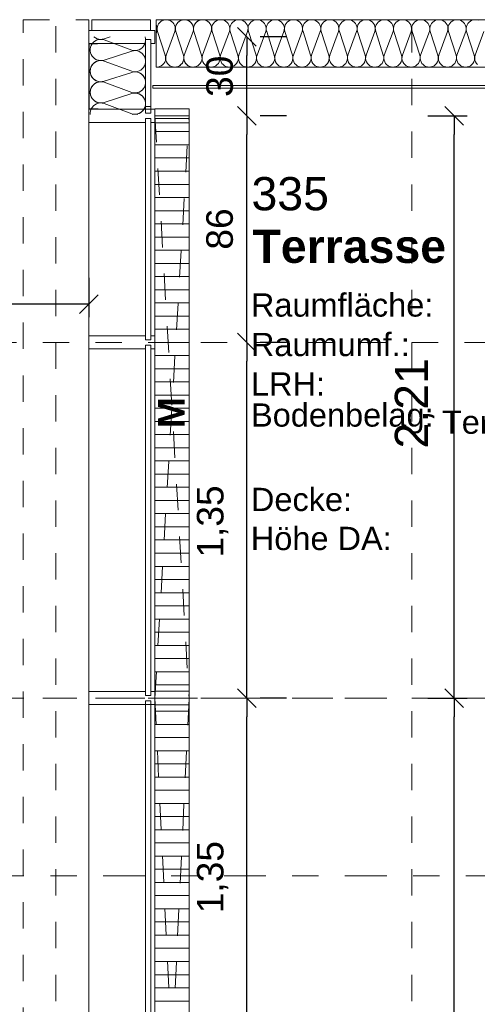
# Model space of a CAD drawing. Header units: metres. Extents: x -45.2 to 14.3, y -31.8 to 10.2.
# Tile 99 of 148: x -2.8 to -1.1, y -17.4 to -13.6. Entities that reach past the tile are written whole.
import ezdxf

# ---------------------------------------------------------------- set-up
doc = ezdxf.new("R2010")
doc.units = ezdxf.units.M
doc.header["$LTSCALE"] = 0.05
for name, pattern in [('1600.2032', [1.6, 0.8, -0.8]), ('Achsen 01', [5.291531, 3.175, -1.058062, 0.352704, -0.705764]), ('ISO-07 Punktiert', [0.889, 0.127, -0.762]), ('Raster 01', [2, 1, -1]), ('VW-01 Strichlinie kurz', [2, 1, -1])]:
    doc.linetypes.add(name, pattern=pattern)
doc.layers.get('0').update_dxf_attribs({"lineweight": 25})
for name, color, linetype, lineweight in [('013_Beton und Stahlbetonarbeiten-000 Unterzüge', 7, 'ISO-07 Punktiert', 13), ('026_Fensterarbeiten-330 allg.', 7, 'Continuous', 9), ('030_Sonnenschutzarbeiten-Kasten+Behang', 7, 'Continuous', 5), ('030_Sonnenschutzarbeiten-Motor', 7, 'Continuous', 5), ('AV1-Einrichtung Bemaßung', 7, 'Continuous', 9), ('AV1-Schnitt Achsen', 7, 'Achsen 01', 18), ('AV1-Stempel-Raumstempel', 7, 'Continuous', 9)]:
    doc.layers.add(name, color=color, linetype=linetype, lineweight=lineweight)
for name, color, linetype, lineweight, true_color in [('014_Fassadenarbeiten-330 mineralische Dämmung', 7, 'Continuous', 9, 0x666666), ('021_DA-Brüstungsrinne', 7, 'Continuous', 9, 0xaaaaaa), ('030_Sonnenschutzarbeiten-Bemassung', 7, 'Continuous', 13, 0xff6633), ('032_Metallarbeiten-PR_Fassade', 7, 'Continuous', 13, 0x444444), ('AV1-Achsen', 1, 'Achsen 01', 18, 0xff0000), ('AV1-Raster', 7, 'Raster 01', 9, 0xa6a6a6)]:
    doc.layers.add(name, color=color, linetype=linetype, lineweight=lineweight, true_color=true_color)
doc.styles.add('Arial', font='arial.ttf')
doc.styles.add('Arial (bold)', font='arialbd.ttf')

msp = doc.modelspace()

# ---------------------------------------------------------------- linework, layer by layer
at = {"color": 0, "linetype": 'Continuous', "lineweight": 15}
for p, q in [((-2.011, -13.655), (-1.9403, -13.7258)), ((-1.9403, -14.0254), (-2.011, -13.9546)), ((-2.011, -13.9546), (-1.9403, -14.0254)), ((-1.2251, -13.9546), (-1.1544, -14.0254)), ((-2.5396, -14.6693), (-2.6104, -14.74)), ((-1.9403, -14.8854), (-2.011, -14.8146)), ((-2.011, -14.8146), (-1.9403, -14.8854)), ((-1.9403, -16.2354), (-2.011, -16.1646)), ((-2.011, -16.1646), (-1.9403, -16.2354)), ((-1.1544, -16.2354), (-1.2251, -16.1646)), ((-1.2251, -16.1646), (-1.1544, -16.2354))]:
    msp.add_line(p, q, dxfattribs=at)
at = {"color": 0, "linetype": 'ByBlock', "lineweight": -2}
for p, q in [((-1.9757, -13.6904), (-1.9757, -13.7611)), ((-1.9757, -13.99), (-1.9757, -13.9193)), ((-1.9757, -13.99), (-1.9757, -14.0607)), ((-1.1898, -13.99), (-1.1898, -14.0607)), ((-2.575, -14.7047), (-2.6457, -14.7047)), ((-1.9757, -14.85), (-1.9757, -14.7793)), ((-1.9757, -14.85), (-1.9757, -14.9207)), ((-1.9757, -16.2), (-1.9757, -16.1293)), ((-1.1898, -16.2), (-1.1898, -16.1293)), ((-1.9757, -16.2), (-1.9757, -16.2707)), ((-1.1898, -16.2), (-1.1898, -16.2707))]:
    msp.add_line(p, q, dxfattribs=at)
at = {"layer": '013_Beton und Stahlbetonarbeiten-000 Unterzüge', "linetype": 'VW-01 Strichlinie kurz'}
msp.add_lwpolyline([(-2.825, -13.625), (-2.575, -13.625), (-2.575, -21.475), (-2.825, -21.475)], close=True, dxfattribs=at)
at = {"layer": '014_Fassadenarbeiten-330 mineralische Dämmung'}
msp.add_lwpolyline([(0.305, -8.05), (0.125, -8.05), (0.125, -13.625), (-2.3205, -13.625), (-2.3205, -13.805), (0.305, -13.805)], close=True, dxfattribs=at)
for points in [[(-2.111, -13.67), (-2.1096, -13.664), (-2.1093, -13.6578), (-2.1102, -13.6517), (-2.1121, -13.6459), (-2.115, -13.6404), (-2.1189, -13.6356), (-2.1235, -13.6316), (-2.1235, -13.6316), (-2.1288, -13.6284), (-2.1346, -13.6262), (-2.1407, -13.6251), (-2.1468, -13.6251), (-2.1529, -13.6262), (-2.1587, -13.6284), (-2.164, -13.6316), (-2.164, -13.6316), (-2.1686, -13.6356), (-2.1725, -13.6404), (-2.1754, -13.6459), (-2.1773, -13.6517), (-2.1781, -13.6578), (-2.1779, -13.664), (-2.1765, -13.67), (-2.1476, -13.76), (-2.1476, -13.76), (-2.1462, -13.766), (-2.146, -13.7722), (-2.1468, -13.7783), (-2.1487, -13.7842), (-2.1517, -13.7896), (-2.1555, -13.7944), (-2.1602, -13.7985), (-2.1602, -13.7985), (-2.1655, -13.8016), (-2.1712, -13.8038), (-2.1773, -13.8049), (-2.1835, -13.8049), (-2.1895, -13.8038), (-2.1953, -13.8016), (-2.2006, -13.7985), (-2.2006, -13.7985), (-2.2053, -13.7944), (-2.2091, -13.7896), (-2.212, -13.7842), (-2.214, -13.7783), (-2.2148, -13.7722), (-2.2145, -13.766), (-2.2132, -13.76), (-2.1799, -13.67), (-2.1799, -13.67), (-2.1785, -13.664), (-2.1783, -13.6578), (-2.1791, -13.6517), (-2.181, -13.6459), (-2.184, -13.6404), (-2.1878, -13.6356), (-2.1925, -13.6316), (-2.1925, -13.6316), (-2.1978, -13.6284), (-2.2035, -13.6262), (-2.2096, -13.6251), (-2.2158, -13.6251), (-2.2218, -13.6262), (-2.2276, -13.6284), (-2.2329, -13.6316), (-2.2329, -13.6316), (-2.2376, -13.6356), (-2.2414, -13.6404), (-2.2443, -13.6459), (-2.2463, -13.6517), (-2.2471, -13.6578), (-2.2468, -13.664), (-2.2455, -13.67), (-2.2165, -13.76), (-2.2165, -13.76), (-2.2152, -13.766), (-2.2149, -13.7722), (-2.2158, -13.7783), (-2.2177, -13.7842), (-2.2206, -13.7896), (-2.2245, -13.7944), (-2.2291, -13.7985), (-2.2291, -13.7985), (-2.2344, -13.8016), (-2.2402, -13.8038), (-2.2462, -13.8049), (-2.2524, -13.8049), (-2.2585, -13.8038), (-2.2643, -13.8016), (-2.2696, -13.7985), (-2.2696, -13.7985), (-2.2742, -13.7944), (-2.2781, -13.7896), (-2.281, -13.7842), (-2.2829, -13.7783), (-2.2837, -13.7722), (-2.2835, -13.766), (-2.2821, -13.76), (-2.2488, -13.67), (-2.2488, -13.67), (-2.2475, -13.664), (-2.2472, -13.6578), (-2.2481, -13.6517), (-2.25, -13.6459), (-2.2529, -13.6404), (-2.2568, -13.6356), (-2.2614, -13.6316), (-2.2614, -13.6316), (-2.2667, -13.6284), (-2.2725, -13.6262), (-2.2785, -13.6251), (-2.2847, -13.6251), (-2.2908, -13.6262), (-2.2966, -13.6284), (-2.3019, -13.6316), (-2.3019, -13.6316), (-2.3065, -13.6356), (-2.3104, -13.6404), (-2.3133, -13.6459), (-2.3152, -13.6517), (-2.316, -13.6578), (-2.3158, -13.664), (-2.3144, -13.67), (-2.2855, -13.76), (-2.2855, -13.76), (-2.2841, -13.7665), (-2.2839, -13.7732), (-2.2851, -13.7798), (-2.2875, -13.7861), (-2.2911, -13.7917), (-2.2957, -13.7966), (-2.3012, -13.8005), (-2.3073, -13.8032), (-2.3138, -13.8047), (-2.3205, -13.8049)], [(-1.0969, -13.6274), (-1.1031, -13.6256), (-1.1096, -13.625), (-1.116, -13.6256), (-1.1222, -13.6274), (-1.128, -13.6303), (-1.1331, -13.6343), (-1.1374, -13.6392), (-1.1407, -13.6447), (-1.1429, -13.6508), (-1.1439, -13.6572), (-1.1438, -13.6637), (-1.1424, -13.67), (-1.1134, -13.76), (-1.1134, -13.76), (-1.112, -13.7663), (-1.1118, -13.7728), (-1.1129, -13.7792), (-1.1151, -13.7853), (-1.1184, -13.7908), (-1.1227, -13.7957), (-1.1278, -13.7997), (-1.1336, -13.8026), (-1.1398, -13.8044), (-1.1462, -13.805), (-1.1527, -13.8044), (-1.1589, -13.8026), (-1.1647, -13.7997), (-1.1698, -13.7957), (-1.1741, -13.7908), (-1.1774, -13.7853), (-1.1796, -13.7792), (-1.1806, -13.7728), (-1.1804, -13.7663), (-1.179, -13.76), (-1.1457, -13.67), (-1.1457, -13.67), (-1.1443, -13.6637), (-1.1441, -13.6572), (-1.1452, -13.6508), (-1.1474, -13.6447), (-1.1507, -13.6392), (-1.155, -13.6343), (-1.1601, -13.6303), (-1.1659, -13.6274), (-1.1721, -13.6256), (-1.1785, -13.625), (-1.185, -13.6256), (-1.1912, -13.6274), (-1.1969, -13.6303), (-1.2021, -13.6343), (-1.2064, -13.6392), (-1.2097, -13.6447), (-1.2119, -13.6508), (-1.2129, -13.6572), (-1.2127, -13.6637), (-1.2113, -13.67), (-1.1824, -13.76), (-1.1824, -13.76), (-1.181, -13.7663), (-1.1808, -13.7728), (-1.1818, -13.7792), (-1.184, -13.7853), (-1.1873, -13.7908), (-1.1916, -13.7957), (-1.1967, -13.7997), (-1.2025, -13.8026), (-1.2087, -13.8044), (-1.2152, -13.805), (-1.2216, -13.8044), (-1.2278, -13.8026), (-1.2336, -13.7997), (-1.2387, -13.7957), (-1.243, -13.7908), (-1.2463, -13.7853), (-1.2485, -13.7792), (-1.2495, -13.7728), (-1.2493, -13.7663), (-1.2479, -13.76), (-1.2147, -13.67), (-1.2147, -13.67), (-1.2133, -13.6637), (-1.2131, -13.6572), (-1.2141, -13.6508), (-1.2163, -13.6447), (-1.2196, -13.6392), (-1.2239, -13.6343), (-1.229, -13.6303), (-1.2348, -13.6274), (-1.241, -13.6256), (-1.2475, -13.625), (-1.2539, -13.6256), (-1.2601, -13.6274), (-1.2659, -13.6303), (-1.271, -13.6343), (-1.2753, -13.6392), (-1.2786, -13.6447), (-1.2808, -13.6508), (-1.2818, -13.6572), (-1.2816, -13.6637), (-1.2802, -13.67), (-1.2513, -13.76), (-1.2513, -13.76), (-1.2499, -13.7663), (-1.2497, -13.7728), (-1.2508, -13.7792), (-1.253, -13.7853), (-1.2563, -13.7908), (-1.2605, -13.7957), (-1.2657, -13.7997), (-1.2714, -13.8026), (-1.2777, -13.8044), (-1.2841, -13.805), (-1.2906, -13.8044), (-1.2968, -13.8026), (-1.3025, -13.7997), (-1.3077, -13.7957), (-1.3119, -13.7908), (-1.3153, -13.7853), (-1.3175, -13.7792), (-1.3185, -13.7728), (-1.3183, -13.7663), (-1.3169, -13.76), (-1.2836, -13.67), (-1.2836, -13.67), (-1.2822, -13.6637), (-1.282, -13.6572), (-1.2831, -13.6508), (-1.2853, -13.6447), (-1.2886, -13.6392), (-1.2929, -13.6343), (-1.298, -13.6303), (-1.3037, -13.6274), (-1.31, -13.6256), (-1.3164, -13.625), (-1.3229, -13.6256), (-1.3291, -13.6274), (-1.3348, -13.6303), (-1.34, -13.6343), (-1.3442, -13.6392), (-1.3475, -13.6447), (-1.3497, -13.6508), (-1.3508, -13.6572), (-1.3506, -13.6637), (-1.3492, -13.67), (-1.3203, -13.76), (-1.3203, -13.76), (-1.3189, -13.7663), (-1.3187, -13.7728), (-1.3197, -13.7792), (-1.3219, -13.7853), (-1.3252, -13.7908), (-1.3295, -13.7957), (-1.3346, -13.7997), (-1.3404, -13.8026), (-1.3466, -13.8044), (-1.3531, -13.805), (-1.3595, -13.8044), (-1.3657, -13.8026), (-1.3715, -13.7997), (-1.3766, -13.7957), (-1.3809, -13.7908), (-1.3842, -13.7853), (-1.3864, -13.7792), (-1.3874, -13.7728), (-1.3872, -13.7663), (-1.3858, -13.76), (-1.3526, -13.67), (-1.3526, -13.67), (-1.3512, -13.6637), (-1.351, -13.6572), (-1.352, -13.6508), (-1.3542, -13.6447), (-1.3575, -13.6392), (-1.3618, -13.6343), (-1.3669, -13.6303), (-1.3727, -13.6274), (-1.3789, -13.6256), (-1.3853, -13.625), (-1.3918, -13.6256), (-1.398, -13.6274), (-1.4038, -13.6303), (-1.4089, -13.6343), (-1.4132, -13.6392), (-1.4165, -13.6447), (-1.4187, -13.6508), (-1.4197, -13.6572), (-1.4195, -13.6637), (-1.4181, -13.67), (-1.3892, -13.76), (-1.3892, -13.76), (-1.3878, -13.7663), (-1.3876, -13.7728), (-1.3886, -13.7792), (-1.3908, -13.7853), (-1.3942, -13.7908), (-1.3984, -13.7957), (-1.4036, -13.7997), (-1.4093, -13.8026), (-1.4155, -13.8044), (-1.422, -13.805), (-1.4284, -13.8044), (-1.4347, -13.8026), (-1.4404, -13.7997), (-1.4456, -13.7957), (-1.4498, -13.7908), (-1.4531, -13.7853), (-1.4553, -13.7792), (-1.4564, -13.7728), (-1.4562, -13.7663), (-1.4548, -13.76), (-1.4215, -13.67), (-1.4215, -13.67), (-1.4201, -13.6637), (-1.4199, -13.6572), (-1.4209, -13.6508), (-1.4232, -13.6447), (-1.4265, -13.6392), (-1.4307, -13.6343), (-1.4359, -13.6303), (-1.4416, -13.6274), (-1.4478, -13.6256), (-1.4543, -13.625), (-1.4607, -13.6256), (-1.467, -13.6274), (-1.4727, -13.6303), (-1.4778, -13.6343), (-1.4821, -13.6392), (-1.4854, -13.6447), (-1.4876, -13.6508), (-1.4887, -13.6572), (-1.4885, -13.6637), (-1.4871, -13.67), (-1.4582, -13.76), (-1.4582, -13.76), (-1.4568, -13.7663), (-1.4566, -13.7728), (-1.4576, -13.7792), (-1.4598, -13.7853), (-1.4631, -13.7908), (-1.4674, -13.7957), (-1.4725, -13.7997), (-1.4783, -13.8026), (-1.4845, -13.8044), (-1.4909, -13.805), (-1.4974, -13.8044), (-1.5036, -13.8026), (-1.5094, -13.7997), (-1.5145, -13.7957), (-1.5188, -13.7908), (-1.5221, -13.7853), (-1.5243, -13.7792), (-1.5253, -13.7728), (-1.5251, -13.7663), (-1.5237, -13.76), (-1.4905, -13.67), (-1.4905, -13.67), (-1.4891, -13.6637), (-1.4889, -13.6572), (-1.4899, -13.6508), (-1.4921, -13.6447), (-1.4954, -13.6392), (-1.4997, -13.6343), (-1.5048, -13.6303), (-1.5106, -13.6274), (-1.5168, -13.6256), (-1.5232, -13.625), (-1.5297, -13.6256), (-1.5359, -13.6274), (-1.5417, -13.6303), (-1.5468, -13.6343), (-1.5511, -13.6392), (-1.5544, -13.6447), (-1.5566, -13.6508), (-1.5576, -13.6572), (-1.5574, -13.6637), (-1.556, -13.67), (-1.5271, -13.76), (-1.5271, -13.76), (-1.5257, -13.7663), (-1.5255, -13.7728), (-1.5265, -13.7792), (-1.5287, -13.7853), (-1.532, -13.7908), (-1.5363, -13.7957), (-1.5414, -13.7997), (-1.5472, -13.8026), (-1.5534, -13.8044), (-1.5599, -13.805), (-1.5663, -13.8044), (-1.5726, -13.8026), (-1.5783, -13.7997), (-1.5834, -13.7957), (-1.5877, -13.7908), (-1.591, -13.7853), (-1.5932, -13.7792), (-1.5943, -13.7728), (-1.5941, -13.7663), (-1.5927, -13.76), (-1.5594, -13.67), (-1.5594, -13.67), (-1.558, -13.6637), (-1.5578, -13.6572), (-1.5588, -13.6508), (-1.561, -13.6447), (-1.5643, -13.6392), (-1.5686, -13.6343), (-1.5738, -13.6303), (-1.5795, -13.6274), (-1.5857, -13.6256), (-1.5922, -13.625), (-1.5986, -13.6256), (-1.6048, -13.6274), (-1.6106, -13.6303), (-1.6157, -13.6343), (-1.62, -13.6392), (-1.6233, -13.6447), (-1.6255, -13.6508), (-1.6266, -13.6572), (-1.6264, -13.6637), (-1.625, -13.67), (-1.596, -13.76), (-1.596, -13.76), (-1.5946, -13.7663), (-1.5945, -13.7728), (-1.5955, -13.7792), (-1.5977, -13.7853), (-1.601, -13.7908), (-1.6053, -13.7957), (-1.6104, -13.7997), (-1.6162, -13.8026), (-1.6224, -13.8044), (-1.6288, -13.805), (-1.6353, -13.8044), (-1.6415, -13.8026), (-1.6473, -13.7997), (-1.6524, -13.7957), (-1.6567, -13.7908), (-1.66, -13.7853), (-1.6622, -13.7792), (-1.6632, -13.7728), (-1.663, -13.7663), (-1.6616, -13.76), (-1.6283, -13.67), (-1.6283, -13.67), (-1.6269, -13.6637), (-1.6268, -13.6572), (-1.6278, -13.6508), (-1.63, -13.6447), (-1.6333, -13.6392), (-1.6376, -13.6343), (-1.6427, -13.6303), (-1.6485, -13.6274), (-1.6547, -13.6256), (-1.6611, -13.625), (-1.6676, -13.6256), (-1.6738, -13.6274), (-1.6796, -13.6303), (-1.6847, -13.6343), (-1.689, -13.6392), (-1.6923, -13.6447), (-1.6945, -13.6508), (-1.6955, -13.6572), (-1.6953, -13.6637), (-1.6939, -13.67), (-1.665, -13.76), (-1.665, -13.76), (-1.6636, -13.7663), (-1.6634, -13.7728), (-1.6644, -13.7792), (-1.6666, -13.7853), (-1.6699, -13.7908), (-1.6742, -13.7957), (-1.6793, -13.7997), (-1.6851, -13.8026), (-1.6913, -13.8044), (-1.6978, -13.805), (-1.7042, -13.8044), (-1.7104, -13.8026), (-1.7162, -13.7997), (-1.7213, -13.7957), (-1.7256, -13.7908), (-1.7289, -13.7853), (-1.7311, -13.7792), (-1.7321, -13.7728), (-1.732, -13.7663), (-1.7306, -13.76), (-1.6973, -13.67), (-1.6973, -13.67), (-1.6959, -13.6637), (-1.6957, -13.6572), (-1.6967, -13.6508), (-1.6989, -13.6447), (-1.7022, -13.6392), (-1.7065, -13.6343), (-1.7116, -13.6303), (-1.7174, -13.6274), (-1.7236, -13.6256), (-1.7301, -13.625), (-1.7365, -13.6256), (-1.7427, -13.6274), (-1.7485, -13.6303), (-1.7536, -13.6343), (-1.7579, -13.6392), (-1.7612, -13.6447), (-1.7634, -13.6508), (-1.7644, -13.6572), (-1.7643, -13.6637), (-1.7629, -13.67), (-1.7339, -13.76), (-1.7339, -13.76), (-1.7325, -13.7663), (-1.7323, -13.7728), (-1.7334, -13.7792), (-1.7356, -13.7853), (-1.7389, -13.7908), (-1.7432, -13.7957), (-1.7483, -13.7997), (-1.7541, -13.8026), (-1.7603, -13.8044), (-1.7667, -13.805), (-1.7732, -13.8044), (-1.7794, -13.8026), (-1.7852, -13.7997), (-1.7903, -13.7957), (-1.7946, -13.7908), (-1.7979, -13.7853), (-1.8001, -13.7792), (-1.8011, -13.7728), (-1.8009, -13.7663), (-1.7995, -13.76), (-1.7662, -13.67), (-1.7662, -13.67), (-1.7648, -13.6637), (-1.7646, -13.6572), (-1.7657, -13.6508), (-1.7679, -13.6447), (-1.7712, -13.6392), (-1.7755, -13.6343), (-1.7806, -13.6303), (-1.7864, -13.6274), (-1.7926, -13.6256), (-1.799, -13.625), (-1.8055, -13.6256), (-1.8117, -13.6274), (-1.8175, -13.6303), (-1.8226, -13.6343), (-1.8269, -13.6392), (-1.8302, -13.6447), (-1.8324, -13.6508), (-1.8334, -13.6572), (-1.8332, -13.6637), (-1.8318, -13.67), (-1.8029, -13.76), (-1.8029, -13.76), (-1.8015, -13.7663), (-1.8013, -13.7728), (-1.8023, -13.7792), (-1.8045, -13.7853), (-1.8078, -13.7908), (-1.8121, -13.7957), (-1.8172, -13.7997), (-1.823, -13.8026), (-1.8292, -13.8044), (-1.8357, -13.805), (-1.8421, -13.8044), (-1.8483, -13.8026), (-1.8541, -13.7997), (-1.8592, -13.7957), (-1.8635, -13.7908), (-1.8668, -13.7853), (-1.869, -13.7792), (-1.87, -13.7728), (-1.8698, -13.7663), (-1.8684, -13.76), (-1.8352, -13.67), (-1.8352, -13.67), (-1.8338, -13.6637), (-1.8336, -13.6572), (-1.8346, -13.6508), (-1.8368, -13.6447), (-1.8401, -13.6392), (-1.8444, -13.6343), (-1.8495, -13.6303), (-1.8553, -13.6274), (-1.8615, -13.6256), (-1.868, -13.625), (-1.8744, -13.6256), (-1.8806, -13.6274), (-1.8864, -13.6303), (-1.8915, -13.6343), (-1.8958, -13.6392), (-1.8991, -13.6447), (-1.9013, -13.6508), (-1.9023, -13.6572), (-1.9021, -13.6637), (-1.9007, -13.67), (-1.8718, -13.76), (-1.8718, -13.76), (-1.8704, -13.7663), (-1.8702, -13.7728), (-1.8713, -13.7792), (-1.8735, -13.7853), (-1.8768, -13.7908), (-1.8811, -13.7957), (-1.8862, -13.7997), (-1.8919, -13.8026), (-1.8982, -13.8044), (-1.9046, -13.805), (-1.9111, -13.8044), (-1.9173, -13.8026), (-1.923, -13.7997), (-1.9282, -13.7957), (-1.9325, -13.7908), (-1.9358, -13.7853), (-1.938, -13.7792), (-1.939, -13.7728), (-1.9388, -13.7663), (-1.9374, -13.76), (-1.9041, -13.67), (-1.9041, -13.67), (-1.9027, -13.6637), (-1.9025, -13.6572), (-1.9036, -13.6508), (-1.9058, -13.6447), (-1.9091, -13.6392), (-1.9134, -13.6343), (-1.9185, -13.6303), (-1.9242, -13.6274), (-1.9305, -13.6256), (-1.9369, -13.625), (-1.9434, -13.6256), (-1.9496, -13.6274), (-1.9553, -13.6303), (-1.9605, -13.6343), (-1.9647, -13.6392), (-1.968, -13.6447), (-1.9703, -13.6508), (-1.9713, -13.6572), (-1.9711, -13.6637), (-1.9697, -13.67), (-1.9408, -13.76), (-1.9408, -13.76), (-1.9394, -13.7663), (-1.9392, -13.7728), (-1.9402, -13.7792), (-1.9424, -13.7853), (-1.9457, -13.7908), (-1.95, -13.7957), (-1.9551, -13.7997), (-1.9609, -13.8026), (-1.9671, -13.8044), (-1.9736, -13.805), (-1.98, -13.8044), (-1.9862, -13.8026), (-1.992, -13.7997), (-1.9971, -13.7957), (-2.0014, -13.7908), (-2.0047, -13.7853), (-2.0069, -13.7792), (-2.0079, -13.7728), (-2.0077, -13.7663), (-2.0063, -13.76), (-1.9731, -13.67), (-1.9731, -13.67), (-1.9717, -13.6637), (-1.9715, -13.6572), (-1.9725, -13.6508), (-1.9747, -13.6447), (-1.978, -13.6392), (-1.9823, -13.6343), (-1.9874, -13.6303), (-1.9932, -13.6274), (-1.9994, -13.6256), (-2.0059, -13.625), (-2.0123, -13.6256), (-2.0185, -13.6274), (-2.0243, -13.6303), (-2.0294, -13.6343), (-2.0337, -13.6392), (-2.037, -13.6447), (-2.0392, -13.6508), (-2.0402, -13.6572), (-2.04, -13.6637), (-2.0386, -13.67), (-2.0097, -13.76), (-2.0097, -13.76), (-2.0083, -13.7663), (-2.0081, -13.7728), (-2.0091, -13.7792), (-2.0114, -13.7853), (-2.0147, -13.7908), (-2.0189, -13.7957), (-2.0241, -13.7997), (-2.0298, -13.8026), (-2.0361, -13.8044), (-2.0425, -13.805), (-2.0489, -13.8044), (-2.0552, -13.8026), (-2.0609, -13.7997), (-2.0661, -13.7957), (-2.0703, -13.7908), (-2.0736, -13.7853), (-2.0758, -13.7792), (-2.0769, -13.7728), (-2.0767, -13.7663), (-2.0753, -13.76), (-2.042, -13.67), (-2.042, -13.67), (-2.0406, -13.6637), (-2.0404, -13.6572), (-2.0415, -13.6508), (-2.0437, -13.6447), (-2.047, -13.6392), (-2.0512, -13.6343), (-2.0564, -13.6303), (-2.0621, -13.6274), (-2.0684, -13.6256), (-2.0748, -13.625), (-2.0812, -13.6256), (-2.0875, -13.6274), (-2.0932, -13.6303), (-2.0983, -13.6343), (-2.1026, -13.6392), (-2.1059, -13.6447), (-2.1081, -13.6508), (-2.1092, -13.6572), (-2.109, -13.6637), (-2.1076, -13.67), (-2.0787, -13.76), (-2.0787, -13.76), (-2.0773, -13.7663), (-2.0771, -13.7728), (-2.0781, -13.7792), (-2.0803, -13.7853), (-2.0836, -13.7908), (-2.0879, -13.7957), (-2.093, -13.7997), (-2.0988, -13.8026), (-2.105, -13.8044), (-2.1114, -13.805), (-2.1179, -13.8044), (-2.1241, -13.8026), (-2.1299, -13.7997), (-2.135, -13.7957), (-2.1393, -13.7908), (-2.1426, -13.7853), (-2.1448, -13.7792), (-2.1458, -13.7728), (-2.1456, -13.7663), (-2.1442, -13.76), (-2.111, -13.67), (-2.111, -13.67), (-2.1096, -13.6637), (-2.1094, -13.6572), (-2.1104, -13.6508), (-2.1126, -13.6447), (-2.1159, -13.6392), (-2.1202, -13.6343), (-2.1253, -13.6303), (-2.1311, -13.6274), (-2.1373, -13.6256), (-2.1437, -13.625), (-2.1502, -13.6256), (-2.1564, -13.6274), (-2.1622, -13.6303), (-2.1673, -13.6343), (-2.1716, -13.6392), (-2.1749, -13.6447), (-2.1771, -13.6508), (-2.1781, -13.6572), (-2.1779, -13.6637), (-2.1765, -13.67), (-2.1476, -13.76), (-2.1476, -13.76), (-2.1462, -13.7663), (-2.146, -13.7728), (-2.147, -13.7792), (-2.1492, -13.7853), (-2.1525, -13.7908), (-2.1568, -13.7957), (-2.162, -13.7997), (-2.1677, -13.8026), (-2.1739, -13.8044), (-2.1804, -13.805), (-2.1868, -13.8044), (-2.1931, -13.8026), (-2.1988, -13.7997), (-2.2039, -13.7957), (-2.2082, -13.7908), (-2.2115, -13.7853), (-2.2137, -13.7792), (-2.2148, -13.7728), (-2.2146, -13.7663), (-2.2132, -13.76), (-2.1799, -13.67), (-2.1799, -13.67), (-2.1785, -13.6637), (-2.1783, -13.6572), (-2.1793, -13.6508), (-2.1815, -13.6447), (-2.1848, -13.6392), (-2.1891, -13.6343), (-2.1943, -13.6303), (-2.2, -13.6274), (-2.2062, -13.6256), (-2.2127, -13.625), (-2.2191, -13.6256), (-2.2253, -13.6274), (-2.2311, -13.6303), (-2.2362, -13.6343), (-2.2405, -13.6392), (-2.2438, -13.6447), (-2.246, -13.6508), (-2.2471, -13.6572), (-2.2469, -13.6637), (-2.2455, -13.67), (-2.2165, -13.76), (-2.2165, -13.76), (-2.2151, -13.7663), (-2.215, -13.7728), (-2.216, -13.7792), (-2.2182, -13.7853), (-2.2215, -13.7908), (-2.2258, -13.7957), (-2.2309, -13.7997), (-2.2367, -13.8026), (-2.2429, -13.8044), (-2.2493, -13.805), (-2.2558, -13.8044), (-2.262, -13.8026), (-2.2678, -13.7997), (-2.2729, -13.7957), (-2.2772, -13.7908), (-2.2805, -13.7853), (-2.2827, -13.7792), (-2.2837, -13.7728), (-2.2835, -13.7663), (-2.2821, -13.76)], [(-2.3205, -13.6426), (-2.3182, -13.6478), (-2.3167, -13.6532), (-2.3161, -13.6589), (-2.3165, -13.6645), (-2.3178, -13.67), (-2.3205, -13.6774)], [(-1.1008, -13.7957), (-1.1051, -13.7908), (-1.1084, -13.7853), (-1.1106, -13.7792), (-1.1116, -13.7728), (-1.1115, -13.7663), (-1.1101, -13.76), (-1.0768, -13.67)]]:
    msp.add_lwpolyline(points, dxfattribs=at)
at = {"layer": '021_DA-Brüstungsrinne', "color": 7, "linetype": 'Continuous', "lineweight": 9}
for p, q in [((-2.325, -14), (-2.195, -14)), ((-2.325, -14.05), (-2.195, -14.05)), ((-2.325, -14.1), (-2.195, -14.1)), ((-2.325, -14.15), (-2.195, -14.15)), ((-2.325, -14.2), (-2.195, -14.2)), ((-2.325, -14.25), (-2.195, -14.25)), ((-2.325, -14.3), (-2.195, -14.3)), ((-2.325, -14.35), (-2.195, -14.35)), ((-2.325, -14.4), (-2.195, -14.4)), ((-2.325, -14.45), (-2.195, -14.45)), ((-2.325, -14.5), (-2.195, -14.5)), ((-2.325, -14.55), (-2.195, -14.55)), ((-2.325, -14.6), (-2.195, -14.6)), ((-2.325, -14.65), (-2.195, -14.65)), ((-2.325, -14.7), (-2.195, -14.7)), ((-2.325, -14.75), (-2.195, -14.75)), ((-2.325, -14.8), (-2.195, -14.8)), ((-2.325, -14.85), (-2.195, -14.85)), ((-2.325, -14.9), (-2.195, -14.9)), ((-2.325, -14.95), (-2.195, -14.95)), ((-2.325, -15), (-2.195, -15)), ((-2.325, -15.05), (-2.195, -15.05)), ((-2.325, -15.1), (-2.195, -15.1)), ((-2.325, -15.15), (-2.195, -15.15)), ((-2.325, -15.2), (-2.195, -15.2)), ((-2.325, -15.25), (-2.195, -15.25)), ((-2.325, -15.3), (-2.195, -15.3)), ((-2.325, -15.35), (-2.195, -15.35)), ((-2.325, -15.4), (-2.195, -15.4)), ((-2.325, -15.45), (-2.195, -15.45)), ((-2.325, -15.5), (-2.195, -15.5)), ((-2.325, -15.55), (-2.195, -15.55)), ((-2.325, -15.6), (-2.195, -15.6)), ((-2.325, -15.65), (-2.195, -15.65)), ((-2.325, -15.7), (-2.195, -15.7)), ((-2.325, -15.75), (-2.195, -15.75)), ((-2.325, -15.8), (-2.195, -15.8)), ((-2.325, -15.85), (-2.195, -15.85)), ((-2.325, -15.9), (-2.195, -15.9)), ((-2.325, -15.95), (-2.195, -15.95)), ((-2.325, -16), (-2.195, -16)), ((-2.325, -16.05), (-2.195, -16.05)), ((-2.325, -16.1), (-2.195, -16.1)), ((-2.325, -16.15), (-2.195, -16.15)), ((-2.325, -16.2), (-2.195, -16.2)), ((-2.325, -16.25), (-2.195, -16.25)), ((-2.325, -16.3), (-2.195, -16.3)), ((-2.325, -16.35), (-2.195, -16.35)), ((-2.325, -16.4), (-2.195, -16.4)), ((-2.325, -16.45), (-2.195, -16.45)), ((-2.325, -16.5), (-2.195, -16.5)), ((-2.325, -16.55), (-2.195, -16.55)), ((-2.325, -16.6), (-2.195, -16.6)), ((-2.325, -16.65), (-2.195, -16.65)), ((-2.325, -16.7), (-2.195, -16.7)), ((-2.325, -16.75), (-2.195, -16.75)), ((-2.325, -16.8), (-2.195, -16.8)), ((-2.325, -16.85), (-2.195, -16.85)), ((-2.325, -16.9), (-2.195, -16.9)), ((-2.325, -16.95), (-2.195, -16.95)), ((-2.325, -17), (-2.195, -17)), ((-2.325, -17.05), (-2.195, -17.05)), ((-2.325, -17.1), (-2.195, -17.1)), ((-2.325, -17.15), (-2.195, -17.15)), ((-2.325, -17.2), (-2.195, -17.2)), ((-2.325, -17.25), (-2.195, -17.25)), ((-2.325, -17.3), (-2.195, -17.3)), ((-2.325, -17.35), (-2.195, -17.35))]:
    msp.add_line(p, q, dxfattribs=at)
at = {"layer": '021_DA-Brüstungsrinne'}
msp.add_lwpolyline([(-2.325, -13.99), (-2.195, -13.99), (-2.195, -21.39), (-2.325, -21.39)], close=True, dxfattribs=at)
at = {"layer": '026_Fensterarbeiten-330 allg.'}
msp.add_lwpolyline([(-2.543, -13.7169), (-2.5735, -13.7169), (-2.5735, -13.9635), (-2.5403, -13.9635), (-2.5403, -13.965), (-2.575, -13.965), (-2.575, -13.7154), (-2.543, -13.7154)], close=True, dxfattribs=at)
for points in [[(-2.4126, -13.9818), (-2.4056, -13.9834), (-2.3984, -13.9837), (-2.3913, -13.9827), (-2.3845, -13.9805), (-2.3781, -13.9771), (-2.3725, -13.9726), (-2.3678, -13.9671), (-2.3678, -13.9671), (-2.3641, -13.961), (-2.3616, -13.9542), (-2.3603, -13.9472), (-2.3603, -13.94), (-2.3616, -13.9329), (-2.3641, -13.9261), (-2.3678, -13.92), (-2.3678, -13.92), (-2.3725, -13.9145), (-2.3781, -13.9101), (-2.3845, -13.9066), (-2.3913, -13.9044), (-2.3984, -13.9034), (-2.4056, -13.9037), (-2.4126, -13.9053), (-2.5176, -13.9391), (-2.5176, -13.9391), (-2.5247, -13.9406), (-2.5318, -13.9409), (-2.539, -13.94), (-2.5458, -13.9377), (-2.5521, -13.9343), (-2.5578, -13.9298), (-2.5625, -13.9244), (-2.5625, -13.9244), (-2.5662, -13.9182), (-2.5687, -13.9115), (-2.57, -13.9044), (-2.57, -13.8972), (-2.5687, -13.8901), (-2.5662, -13.8834), (-2.5625, -13.8772), (-2.5625, -13.8772), (-2.5578, -13.8718), (-2.5521, -13.8673), (-2.5458, -13.8639), (-2.539, -13.8616), (-2.5318, -13.8607), (-2.5247, -13.861), (-2.5176, -13.8626), (-2.4126, -13.9014), (-2.4126, -13.9014), (-2.4056, -13.903), (-2.3984, -13.9033), (-2.3913, -13.9023), (-2.3845, -13.9), (-2.3781, -13.8966), (-2.3725, -13.8921), (-2.3678, -13.8867), (-2.3678, -13.8867), (-2.3641, -13.8805), (-2.3616, -13.8738), (-2.3603, -13.8667), (-2.3603, -13.8595), (-2.3616, -13.8524), (-2.3641, -13.8457), (-2.3678, -13.8395), (-2.3678, -13.8395), (-2.3725, -13.8341), (-2.3781, -13.8296), (-2.3845, -13.8262), (-2.3913, -13.824), (-2.3984, -13.823), (-2.4056, -13.8233), (-2.4126, -13.8249), (-2.5176, -13.8586), (-2.5176, -13.8586), (-2.5247, -13.8602), (-2.5318, -13.8605), (-2.539, -13.8595), (-2.5458, -13.8573), (-2.5521, -13.8539), (-2.5578, -13.8494), (-2.5625, -13.844), (-2.5625, -13.844), (-2.5662, -13.8378), (-2.5687, -13.831), (-2.57, -13.824), (-2.57, -13.8168), (-2.5687, -13.8097), (-2.5662, -13.803), (-2.5625, -13.7968), (-2.5625, -13.7968), (-2.5578, -13.7913), (-2.5521, -13.7869), (-2.5458, -13.7834), (-2.539, -13.7812), (-2.5318, -13.7802), (-2.5247, -13.7805), (-2.5176, -13.7821), (-2.4126, -13.8209), (-2.4126, -13.8209), (-2.4056, -13.8225), (-2.3984, -13.8228), (-2.3913, -13.8218), (-2.3845, -13.8196), (-2.3781, -13.8162), (-2.3725, -13.8117), (-2.3678, -13.8063), (-2.3678, -13.8063), (-2.3641, -13.8001), (-2.3616, -13.7934), (-2.3603, -13.7863), (-2.3603, -13.7791), (-2.3616, -13.772), (-2.3641, -13.7653), (-2.3678, -13.7591), (-2.3678, -13.7591), (-2.3725, -13.7537), (-2.3781, -13.7492), (-2.3845, -13.7458), (-2.3913, -13.7435), (-2.3984, -13.7425), (-2.4056, -13.7429), (-2.4126, -13.7444), (-2.5176, -13.7782), (-2.5176, -13.7782), (-2.5247, -13.7798), (-2.5318, -13.7801), (-2.539, -13.7791), (-2.5458, -13.7769), (-2.5521, -13.7734), (-2.5578, -13.769), (-2.5625, -13.7635), (-2.5625, -13.7635), (-2.5662, -13.7573), (-2.5687, -13.7506), (-2.57, -13.7435), (-2.57, -13.7363), (-2.5687, -13.7293), (-2.5662, -13.7225), (-2.5625, -13.7163), (-2.5625, -13.7163), (-2.5578, -13.7109), (-2.5521, -13.7064), (-2.5458, -13.703), (-2.539, -13.7008), (-2.5318, -13.6998), (-2.5247, -13.7001), (-2.5176, -13.7017), (-2.4126, -13.7405), (-2.4126, -13.7405), (-2.4055, -13.7421), (-2.3982, -13.7424), (-2.391, -13.7413), (-2.3841, -13.739), (-2.3777, -13.7355), (-2.3721, -13.7308), (-2.3674, -13.7253), (-2.3638, -13.7189), (-2.3613, -13.712), (-2.3602, -13.7048), (-2.3604, -13.6975), (-2.3619, -13.6904)], [(-2.4948, -13.6904), (-2.5176, -13.6977), (-2.5176, -13.6977), (-2.5242, -13.6993), (-2.5309, -13.6997), (-2.5376, -13.699), (-2.5441, -13.6971), (-2.5501, -13.6943), (-2.5557, -13.6904)], [(-2.4126, -13.9818), (-2.4053, -13.9834), (-2.3977, -13.9837), (-2.3903, -13.9825), (-2.3832, -13.9799), (-2.3767, -13.976), (-2.371, -13.971), (-2.3664, -13.9651), (-2.3629, -13.9583), (-2.3608, -13.9511), (-2.3601, -13.9436), (-2.3608, -13.936), (-2.3629, -13.9288), (-2.3664, -13.9221), (-2.371, -13.9161), (-2.3767, -13.9111), (-2.3832, -13.9072), (-2.3903, -13.9047), (-2.3977, -13.9035), (-2.4053, -13.9037), (-2.4126, -13.9053), (-2.5176, -13.9391), (-2.5176, -13.9391), (-2.525, -13.9407), (-2.5326, -13.9409), (-2.54, -13.9397), (-2.5471, -13.9371), (-2.5536, -13.9333), (-2.5593, -13.9283), (-2.5639, -13.9223), (-2.5673, -13.9156), (-2.5694, -13.9083), (-2.5702, -13.9008), (-2.5694, -13.8933), (-2.5673, -13.886), (-2.5639, -13.8793), (-2.5593, -13.8733), (-2.5536, -13.8683), (-2.5471, -13.8645), (-2.54, -13.8619), (-2.5326, -13.8607), (-2.525, -13.8609), (-2.5176, -13.8626), (-2.4126, -13.9014), (-2.4126, -13.9014), (-2.4053, -13.903), (-2.3977, -13.9032), (-2.3903, -13.902), (-2.3832, -13.8995), (-2.3767, -13.8956), (-2.371, -13.8906), (-2.3664, -13.8846), (-2.3629, -13.8779), (-2.3608, -13.8706), (-2.3601, -13.8631), (-2.3608, -13.8556), (-2.3629, -13.8483), (-2.3664, -13.8416), (-2.371, -13.8356), (-2.3767, -13.8306), (-2.3832, -13.8268), (-2.3903, -13.8242), (-2.3977, -13.823), (-2.4053, -13.8232), (-2.4126, -13.8249), (-2.5176, -13.8586), (-2.5176, -13.8586), (-2.525, -13.8602), (-2.5326, -13.8605), (-2.54, -13.8593), (-2.5471, -13.8567), (-2.5536, -13.8529), (-2.5593, -13.8479), (-2.5639, -13.8419), (-2.5673, -13.8351), (-2.5694, -13.8279), (-2.5702, -13.8204), (-2.5694, -13.8128), (-2.5673, -13.8056), (-2.5639, -13.7989), (-2.5593, -13.7929), (-2.5536, -13.7879), (-2.5471, -13.784), (-2.54, -13.7815), (-2.5326, -13.7803), (-2.525, -13.7805), (-2.5176, -13.7821)], [(-2.4126, -13.8249), (-2.4056, -13.8233), (-2.3984, -13.823), (-2.3913, -13.824), (-2.3845, -13.8262), (-2.3781, -13.8296), (-2.3725, -13.8341), (-2.3678, -13.8395), (-2.3678, -13.8395), (-2.3641, -13.8457), (-2.3616, -13.8524), (-2.3603, -13.8595), (-2.3603, -13.8667), (-2.3616, -13.8738), (-2.3641, -13.8805), (-2.3678, -13.8867), (-2.3678, -13.8867), (-2.3725, -13.8921), (-2.3781, -13.8966), (-2.3845, -13.9), (-2.3913, -13.9023), (-2.3984, -13.9033), (-2.4056, -13.903), (-2.4126, -13.9014), (-2.5176, -13.8626), (-2.5176, -13.8626), (-2.5247, -13.861), (-2.5318, -13.8607), (-2.539, -13.8616), (-2.5458, -13.8639), (-2.5521, -13.8673), (-2.5578, -13.8718), (-2.5625, -13.8772), (-2.5625, -13.8772), (-2.5662, -13.8834), (-2.5687, -13.8901), (-2.57, -13.8972), (-2.57, -13.9044), (-2.5687, -13.9115), (-2.5662, -13.9182), (-2.5625, -13.9244), (-2.5625, -13.9244), (-2.5578, -13.9298), (-2.5521, -13.9343), (-2.5458, -13.9377), (-2.539, -13.94), (-2.5318, -13.9409), (-2.5247, -13.9406), (-2.5176, -13.9391), (-2.4126, -13.9053), (-2.4126, -13.9053), (-2.4056, -13.9037), (-2.3984, -13.9034), (-2.3913, -13.9044), (-2.3845, -13.9066), (-2.3781, -13.9101), (-2.3725, -13.9145), (-2.3678, -13.92), (-2.3678, -13.92), (-2.3641, -13.9261), (-2.3616, -13.9329), (-2.3603, -13.94), (-2.3603, -13.9472), (-2.3616, -13.9542), (-2.3641, -13.961), (-2.3678, -13.9671), (-2.3678, -13.9671), (-2.3725, -13.9726), (-2.3781, -13.9771), (-2.3845, -13.9805), (-2.3913, -13.9827), (-2.3984, -13.9837), (-2.4056, -13.9834), (-2.4126, -13.9818), (-2.5176, -13.943), (-2.5176, -13.943), (-2.5247, -13.9414), (-2.5319, -13.9411), (-2.5391, -13.9421), (-2.5459, -13.9444), (-2.5523, -13.9478), (-2.5579, -13.9524), (-2.5626, -13.9578), (-2.5663, -13.964), (-2.5688, -13.9708), (-2.57, -13.978), (-2.57, -13.9852)], [(-2.4107, -13.9852), (-2.4038, -13.984), (-2.3968, -13.984), (-2.3899, -13.9852)]]:
    msp.add_lwpolyline(points, dxfattribs=at)
at = {"layer": '026_Fensterarbeiten-330 allg.', "lineweight": 18}
msp.add_lwpolyline([(-2.36, -13.7004), (-2.34, -13.7004), (-2.34, -13.955), (-2.36, -13.955)], dxfattribs=at)
at = {"layer": '030_Sonnenschutzarbeiten-Bemassung', "color": 0, "lineweight": -2}
for p, q in [((-1.2898, -13.99), (-1.1398, -13.99)), ((-1.1898, -16.1293), (-1.1898, -14.0607)), ((-1.2898, -16.2), (-1.1398, -16.2)), ((-1.2898, -16.2), (-1.1398, -16.2)), ((-1.1898, -18.8293), (-1.1898, -16.2707))]:
    msp.add_line(p, q, dxfattribs=at)
at = {"layer": '030_Sonnenschutzarbeiten-Kasten+Behang', "color": 1, "linetype": '1600.2032', "lineweight": 18, "true_color": 0xff0000}
for p, q in [((-2.325, -13.99), (-2.195, -16.2)), ((-2.325, -16.2), (-2.195, -13.99)), ((-2.325, -16.2), (-2.195, -18.9)), ((-2.325, -18.9), (-2.195, -16.2))]:
    msp.add_line(p, q, dxfattribs=at)
at = {"layer": '030_Sonnenschutzarbeiten-Kasten+Behang', "color": 1, "linetype": 'Continuous', "lineweight": 18, "true_color": 0xff0000}
for points in [[(-2.195, -13.964), (-2.325, -13.964), (-2.325, -13.99), (-2.195, -13.99)], [(-2.195, -13.99), (-2.325, -13.99), (-2.325, -14.016), (-2.195, -14.016)], [(-2.195, -16.174), (-2.325, -16.174), (-2.325, -16.2), (-2.195, -16.2)], [(-2.195, -16.2), (-2.325, -16.2), (-2.325, -16.226), (-2.195, -16.226)]]:
    msp.add_lwpolyline(points, close=True, dxfattribs=at)
at = {"layer": '030_Sonnenschutzarbeiten-Kasten+Behang', "color": 1, "linetype": '1600.2032', "lineweight": 18, "true_color": 0xff0000}
for points in [[(-2.325, -16.2), (-2.325, -13.99), (-2.195, -13.99), (-2.195, -16.2)], [(-2.325, -18.9), (-2.325, -16.2), (-2.195, -16.2), (-2.195, -18.9)]]:
    msp.add_lwpolyline(points, close=True, dxfattribs=at)
at = {"layer": '032_Metallarbeiten-PR_Fassade', "color": 0, "lineweight": -2}
for p, q in [((-1.825, -13.6904), (-1.9257, -13.6904)), ((-1.9757, -13.9193), (-1.9757, -13.7611)), ((-1.825, -13.99), (-1.9257, -13.99)), ((-1.825, -13.99), (-1.9257, -13.99)), ((-1.9757, -14.7793), (-1.9757, -14.0607)), ((-1.825, -14.85), (-1.9257, -14.85)), ((-1.825, -14.85), (-1.9257, -14.85)), ((-1.9757, -16.1293), (-1.9757, -14.9207)), ((-1.825, -16.2), (-1.9257, -16.2)), ((-1.825, -16.2), (-1.9257, -16.2)), ((-1.9757, -17.4793), (-1.9757, -16.2707))]:
    msp.add_line(p, q, dxfattribs=at)
at = {"layer": '032_Metallarbeiten-PR_Fassade', "color": 251, "true_color": 0x555555}
for points in [[(-2.3408, -13.6654), (-2.5641, -13.6654), (-2.5641, -13.6254), (-2.3408, -13.6254)], [(-2.325, -13.6654), (-2.325, -13.7154), (-2.34, -13.7154), (-2.34, -13.7004), (-2.36, -13.7004), (-2.36, -13.7154), (-2.575, -13.7154), (-2.575, -13.6654)], [(-2.36, -13.98), (-2.36, -13.7004), (-2.34, -13.7004), (-2.34, -13.98)], [(-2.3325, -13.875), (-0.21, -13.875), (-0.21, -13.885), (-2.3325, -13.885)], [(-2.575, -13.965), (-2.325, -13.965), (-2.325, -21.475), (-2.575, -21.475)], [(-2.36, -14), (-2.36, -14.015), (-2.575, -14.015), (-2.575, -13.965), (-2.36, -13.965), (-2.36, -13.98), (-2.34, -13.98), (-2.34, -13.965), (-2.325, -13.965), (-2.325, -14.015), (-2.34, -14.015), (-2.34, -14)], [(-2.34, -14), (-2.34, -14.84), (-2.36, -14.84), (-2.36, -14)], [(-2.36, -14.86), (-2.36, -14.875), (-2.575, -14.875), (-2.575, -14.825), (-2.36, -14.825), (-2.36, -14.84), (-2.34, -14.84), (-2.34, -14.825), (-2.325, -14.825), (-2.325, -14.875), (-2.34, -14.875), (-2.34, -14.86)], [(-2.34, -14.86), (-2.34, -16.19), (-2.36, -16.19), (-2.36, -14.86)], [(-2.325, -16.225), (-2.325, -16.175), (-2.34, -16.175), (-2.34, -16.19), (-2.36, -16.19), (-2.36, -16.175), (-2.575, -16.175), (-2.575, -16.225), (-2.36, -16.225), (-2.36, -16.21), (-2.34, -16.21), (-2.34, -16.225)], [(-2.325, -16.225), (-2.575, -16.225), (-2.575, -16.175), (-2.36, -16.175), (-2.36, -16.19), (-2.34, -16.19), (-2.34, -16.175), (-2.325, -16.175)], [(-2.34, -16.21), (-2.34, -17.54), (-2.36, -17.54), (-2.36, -16.21)]]:
    msp.add_lwpolyline(points, close=True, dxfattribs=at)
at = {"layer": 'AV1-Achsen'}
msp.add_line((-43.35, -16.2), (4.2, -16.2), dxfattribs=at)
at = {"layer": 'AV1-Einrichtung Bemaßung', "color": 0, "lineweight": -2}
for p, q in [((-2.575, -14.6047), (-2.575, -14.7547)), ((-2.6457, -14.7047), (-3.9543, -14.7047))]:
    msp.add_line(p, q, dxfattribs=at)
at = {"layer": 'AV1-Raster'}
for p, q in [((-2.7, -22.95), (-2.7, 1.35)), ((-1.35, -22.95), (-1.35, 1.35)), ((1.35, -14.85), (-40.5, -14.85)), ((1.35, -16.2), (-40.5, -16.2))]:
    msp.add_line(p, q, dxfattribs=at)
at = {"layer": 'AV1-Schnitt Achsen'}
msp.add_line((-43.35, -16.875), (4.2, -16.875), dxfattribs=at)
at = {"layer": 'Defpoints', "color": 0, "lineweight": 0}
for p, q in [((-2.325, -13.6904), (-2.325, -13.6904)), ((-1.9757, -13.6904), (-1.9757, -13.6904)), ((-2.575, -14.015), (-2.575, -14.015)), ((-2.325, -13.99), (-2.325, -13.99)), ((-2.325, -13.99), (-2.325, -13.99)), ((-2.195, -13.99), (-2.195, -13.99)), ((-1.9757, -13.99), (-1.9757, -13.99)), ((-1.1898, -13.99), (-1.1898, -13.99)), ((-2.325, -14.85), (-2.325, -14.85)), ((-2.325, -14.85), (-2.325, -14.85)), ((-1.9757, -14.85), (-1.9757, -14.85)), ((-2.325, -16.2), (-2.325, -16.2)), ((-2.325, -16.2), (-2.325, -16.2)), ((-2.195, -16.2), (-2.195, -16.2)), ((-2.195, -16.2), (-2.195, -16.2)), ((-1.9757, -16.2), (-1.9757, -16.2)), ((-1.1898, -16.2), (-1.1898, -16.2))]:
    msp.add_line(p, q, dxfattribs=at)

# ---------------------------------------------------------------- texts
at = {"layer": '030_Sonnenschutzarbeiten-Bemassung', "color": 0, "insert": (-1.265, -15.2528), "char_height": 0.12609, "attachment_point": 7, "rotation": 90, "style": 'Arial'}
msp.add_mtext('2,21', dxfattribs=at)
at = {"layer": '030_Sonnenschutzarbeiten-Motor', "color": 255, "insert": (-2.2115, -15.1755), "char_height": 0.1009, "attachment_point": 7, "rotation": 90, "style": 'Arial (bold)'}
msp.add_mtext('M', dxfattribs=at)
at = {"layer": '032_Metallarbeiten-PR_Fassade', "color": 0, "char_height": 0.10087, "attachment_point": 7, "rotation": 90, "style": 'Arial'}
for s, insert in [('30', (-2.0276, -13.9182)), ('86', (-2.0276, -14.498)), ('1,35', (-2.0458, -15.667)), ('1,35', (-2.0458, -17.017))]:
    msp.add_mtext(s, dxfattribs=dict(at, insert=insert))
at = {"layer": 'AV1-Stempel-Raumstempel', "attachment_point": 7}
for s, insert, char_height, style in [('335', (-1.9583, -14.3503), 0.12609, 'Arial'), ('Terrasse', (-1.9547, -14.5498), 0.12609, 'Arial (bold)'), ('Raumfläche:', (-1.9606, -14.7533), 0.088263, 'Arial'), ('Raumumf.:', (-1.9606, -14.9033), 0.08826, 'Arial'), ('LRH:', (-1.96, -15.0518), 0.08826, 'Arial'), ('Bodenbelag:', (-1.96, -15.1963), 0.088263, 'Arial'), ('Terrassendiele', (-1.2361, -15.1981), 0.088263, 'Arial'), ('Decke:', (-1.9605, -15.4914), 0.08826, 'Arial'), ('Höhe DA:', (-1.9608, -15.6395), 0.08826, 'Arial')]:
    msp.add_mtext(s, dxfattribs=dict(at, insert=insert, char_height=char_height, style=style))

doc.saveas('drawing.dxf')
